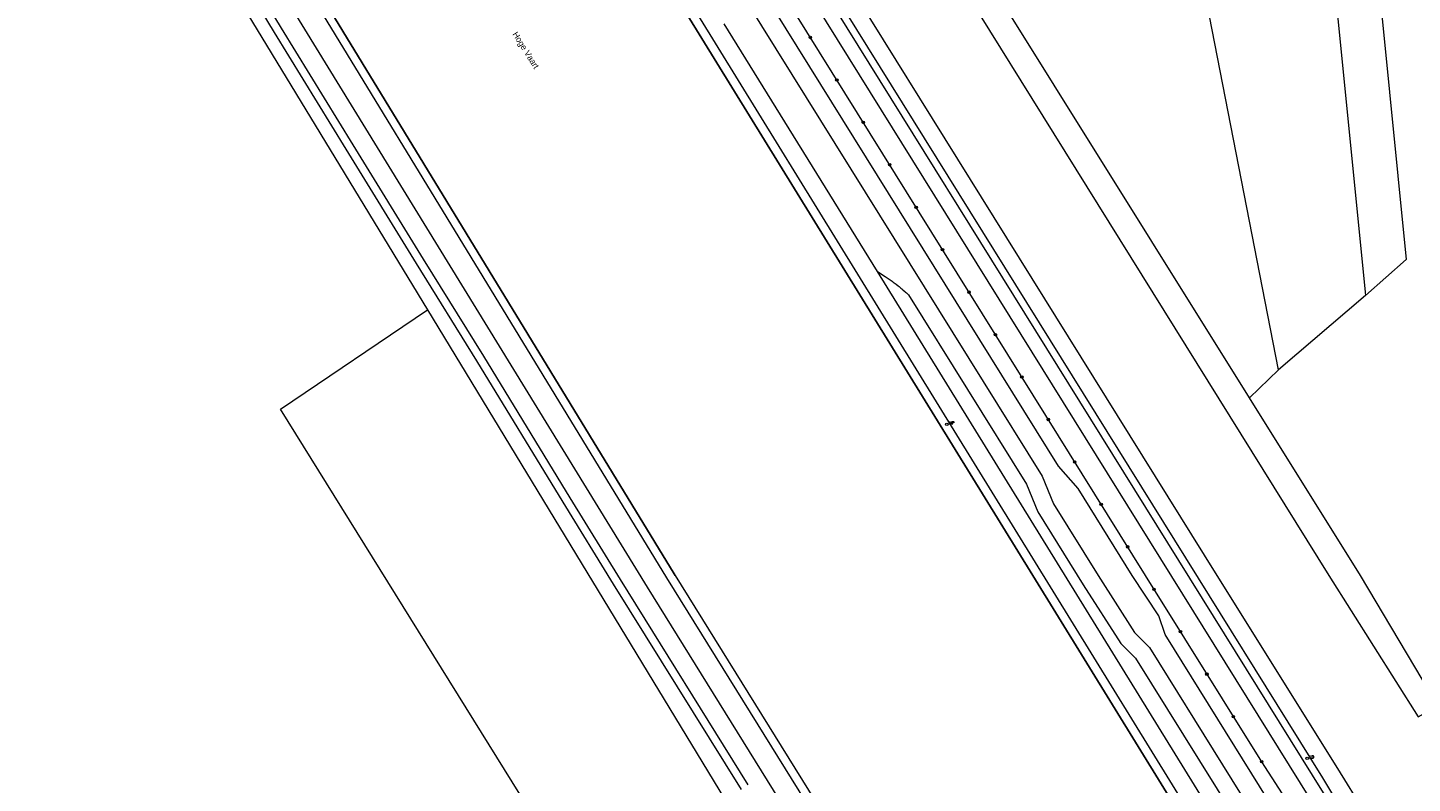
# Model space of a CAD drawing. Header units: metres. Extents: x 138165 to 154469, y 480134 to 494189.
# Tile 213 of 256: x 147274 to 147555, y 484958 to 485111. Entities that reach past the tile are written whole.
import ezdxf

# ---------------------------------------------------------------- set-up
doc = ezdxf.new("R2010")
doc.units = ezdxf.units.M
doc.header["$LTSCALE"] = 0.001
doc.header["$MEASUREMENT"] = 0
for name, color, linetype, lineweight in [('TOP-L-topo objecten punt', 7, 'Continuous', 0), ('TOP-L-topo objecten vlak', 7, 'Continuous', 0), ('TOP-L-water beschoeiing', 7, 'Continuous', 0), ('TOP-T-topo huisnummering naamgeving', 7, 'Continuous', 0)]:
    doc.layers.add(name, color=color, linetype=linetype, lineweight=lineweight)
doc.styles.add('Style-INTL_ISO', font='INTL_ISO.shx')
doc.styles.add('Style-STANDARD', font='STANDARD.shx')

# ---------------------------------------------------------------- blocks, each defined once
blk = doc.blocks.new('24')
at = {"layer": 'TOP-L-topo objecten punt', "color": 7, "linetype": 'Continuous', "lineweight": 0}
for radius in [0.025, 0.0182, 0.0115, 0.005]:
    blk.add_circle((0, 0), radius, dxfattribs=at)
blk = doc.blocks.new('121')
at = {"layer": 'TOP-L-topo objecten punt', "color": 7, "linetype": 'Continuous', "lineweight": 0}
blk.add_circle((0, 0), 0.025, dxfattribs=at)
at = {"layer": 'TOP-L-topo objecten punt', "color": 7, "linetype": 'Continuous', "lineweight": 0, "style": 'Style-STANDARD'}
blk.add_text('LD', height=0.06, dxfattribs=at).set_placement((0.0483, 0))
blk = doc.blocks.new('17')
at = {"layer": 'TOP-L-topo objecten punt', "color": 7, "linetype": 'Continuous', "lineweight": 0}
blk.add_circle((0, 0), 0.025, dxfattribs=at)
at = {"layer": 'TOP-L-topo objecten punt', "color": 7, "linetype": 'Continuous', "lineweight": 0, "style": 'Style-STANDARD'}
blk.add_text('HP', height=0.06, dxfattribs=at).set_placement((0.0483, 0))

msp = doc.modelspace()

# ---------------------------------------------------------------- linework, layer by layer
at = {"layer": 'TOP-L-topo objecten vlak', "flags": 128}
for points in [[(146989.42, 485783.69), (147002.73, 485768.09), (147092.74, 485623.66), (147250.98, 485369.4), (147341.14, 485224.96), (147343.18, 485221.71), (147402.66, 485126.42), (147522.7, 484931.58)], [(146987.81, 485782.74), (147001.15, 485767.26), (147091.51, 485622.98), (147249.65, 485368.41), (147281.43, 485317.36), (147292.03, 485300.34), (147315.8, 485262.16), (147322.87, 485250.8), (147339.57, 485223.97), (147339.66, 485223.83), (147339.74, 485223.7), (147341.42, 485221.01), (147341.51, 485220.85), (147341.6, 485220.72), (147400.58, 485125.98), (147401.57, 485124.74), (147478.45, 485000), (147521.23, 484930.59)], [(147489.02, 485243.46), (147535.48, 485252.35), (147554.27, 485064.12), (147545.97, 485056.79)], [(147915.36, 484325.36), (147860.91, 484387.69), (147830.98, 484435.42), (147803.12, 484479.25), (147670.02, 484689.15), (147521.23, 484930.59), (147478.45, 485000), (147401.57, 485124.74), (147400.58, 485125.98), (147341.6, 485220.72), (147341.51, 485220.85), (147341.42, 485221.01), (147339.74, 485223.7), (147339.66, 485223.83), (147339.57, 485223.97), (147322.87, 485250.8)], [(147490.72, 485234.64), (147527.5, 485241.67), (147545.97, 485056.79)], [(147528.3, 485041.74), (147490.72, 485234.64)], [(147555.29, 484915.21), (147538, 484941.94), (147524.91, 484962.18), (147501.3, 485000), (147368.95, 485212.52), (147361.38, 485233.09)], [(147361.38, 485233.09), (147378.86, 485204.95), (147382.01, 485199.9), (147534.98, 484954.26), (147538.13, 484949.22), (147541.27, 484944.17), (147675, 484729.47)], [(147535.17, 484940.02), (147505.29, 484988.03), (147504.03, 484991.77), (147498.64, 485000), (147487.66, 485017.64), (147483.64, 485022.2), (147354.85, 485229)], [(147400.32, 485231.32), (147396.34, 485228.61), (147409.35, 485207.51), (147538.55, 485000), (147556.71, 484971.28), (147558.69, 484972.42)], [(147351.47, 485226.89), (147480.32, 485020.14), (147482.64, 485014.52), (147491.7, 485000), (147499.11, 484988.39), (147502.11, 484985.39), (147531.78, 484937.73)], [(147522.44, 485036.07), (147403.13, 485227.04)], [(147379.49, 485219.16), (147376.57, 485216.95), (147381.99, 485208.33), (147387.35, 485199.64), (147537.29, 484958.9), (147542.54, 484950.09), (147544.74, 484946.54), (147546.05, 484944.44)], [(147546.05, 484944.44), (147548.43, 484941.79), (147550.28, 484940.46), (147551.92, 484941.7), (147549.2, 484946.47), (147547.85, 484948.67), (147545.72, 484952.16), (147540.4, 484960.78), (147515.88, 485000), (147390.32, 485201.53), (147384.86, 485209.92), (147379.49, 485219.16)], [(147549.05, 484937.38), (147543.77, 484945.87), (147540.67, 484950.84), (147537.49, 484955.87), (147384.57, 485201.43), (147381.43, 485206.5), (147375.15, 485216.57)], [(147420.69, 484957.47), (147394.74, 484999.15), (147384.51, 485015.77), (147366.97, 485044.47), (147354.76, 485064.22), (147340.49, 485087.41), (147325.94, 485111.1), (147308.46, 485139.94), (147293.9, 485163.78), (147289.19, 485171.22), (147283.85, 485178.2), (147279.98, 485182.17), (147276.92, 485184.78), (147274.84, 485186.32), (147273.49, 485186.96)], [(147273.78, 485184.86), (147275.37, 485183.83), (147278.46, 485181.22), (147282.52, 485177.05), (147287.75, 485170.22), (147292.41, 485162.86), (147306.96, 485139.03), (147324.45, 485110.19), (147339, 485086.49), (147353.27, 485063.3), (147365.48, 485043.55), (147383.01, 485014.85), (147393.25, 484998.23), (147419.21, 484956.54)], [(147506.55, 484826.36), (147400.22, 484997.64), (147290.58, 485176.15), (147292.58, 485177.64), (147294.62, 485178.9)], [(147294.62, 485178.9), (147404.08, 484999.52), (147535.66, 484787.77)], [(147296.16, 485179.67), (147405.66, 485000.3), (147405.85, 485000), (147537.18, 484788.52), (147537.78, 484787.57), (147538.28, 484786.56), (147538.67, 484785.51), (147538.95, 484784.42), (147539.11, 484783.31), (147539.16, 484782.19), (147539.09, 484781.07), (147538.9, 484779.96), (147538.6, 484778.87), (147538.18, 484777.83), (147537.66, 484776.83), (147537.61, 484776.75), (147537.28, 484776.18)], [(147233.32, 485137.66), (147237.51, 485138.35), (147241.05, 485133.9), (147254.71, 485142.82), (147252.96, 485147.33), (147262.23, 485152.81), (147266.54, 485161.18), (147271.76, 485164.98), (147281.15, 485167.7), (147288.3, 485164.57), (147355.57, 485053.89)], [(147446.89, 485061.66), (147415.8, 485111.98)], [(147446.89, 485061.66), (147448.44, 485060.68), (147448.65, 485060.54), (147449.07, 485060.27), (147449.28, 485060.12), (147449.69, 485059.84), (147449.9, 485059.7), (147450.1, 485059.55), (147450.3, 485059.4), (147450.7, 485059.1), (147451.1, 485058.79), (147451.3, 485058.63), (147451.68, 485058.32), (147451.88, 485058.16), (147452.07, 485057.99), (147452.44, 485057.66), (147452.63, 485057.5), (147452.82, 485057.33), (147453.19, 485056.98), (147477.16, 485018.52), (147479.48, 485012.9), (147488.7, 484998.11), (147496.33, 484986.16), (147499.32, 484983.17), (147528.84, 484935.74)], [(147525.9, 484933.75), (147446.89, 485061.66)], [(147545.97, 485056.79), (147528.3, 485041.74)], [(147341.97, 484884.61), (147396.07, 484920.53), (147325.74, 485033.73), (147355.57, 485053.89)], [(147355.57, 485053.89), (147449.34, 484899.52), (147402.52, 484873.02), (147432.93, 484817.13), (147431.08, 484809.29), (147420.08, 484744.98), (147419.89, 484742.71)], [(147528.3, 485041.74), (147522.44, 485036.07)], [(147558.69, 484972.42), (147560.67, 484973.56), (147544.98, 485000), (147522.44, 485036.07)]]:
    msp.add_lwpolyline(points, dxfattribs=at)
at = {"layer": 'TOP-L-water beschoeiing', "flags": 128}
for points in [[(147478.45, 485000), (147401.57, 485124.74), (147400.58, 485125.98), (147341.6, 485220.72)], [(147405.85, 485000), (147405.66, 485000.3), (147296.16, 485179.67)], [(147405.85, 485000), (147537.18, 484788.52)], [(147478.45, 485000), (147521.23, 484930.59)]]:
    msp.add_lwpolyline(points, dxfattribs=at)

# ---------------------------------------------------------------- block references
at = {"layer": 'TOP-L-topo objecten punt', "xscale": 10, "yscale": 10, "zscale": 10}
for name, p in [('24', (147433.29, 485109.2)), ('24', (147438.66, 485100.58)), ('24', (147444.02, 485091.96)), ('24', (147449.39, 485083.35)), ('24', (147454.76, 485074.73)), ('24', (147460.12, 485066.11)), ('24', (147465.49, 485057.5)), ('24', (147470.86, 485048.88)), ('24', (147476.22, 485040.26)), ('17', (147460.99, 485030.66)), ('24', (147481.59, 485031.65)), ('24', (147486.96, 485023.03)), ('24', (147492.32, 485014.41)), ('24', (147497.69, 485005.8)), ('24', (147503.06, 484997.18)), ('24', (147508.42, 484988.57)), ('24', (147513.79, 484979.95)), ('24', (147519.16, 484971.33)), ('24', (147524.91, 484962.18)), ('121', (147534.14, 484962.85))]:
    msp.add_blockref(name, p, dxfattribs=at)

# ---------------------------------------------------------------- texts
at = {"layer": 'TOP-T-topo huisnummering naamgeving', "style": 'Style-INTL_ISO'}
msp.add_text('Hoge Vaart', height=1.25, rotation=302.1, dxfattribs=at).set_placement((147372.75, 485109.86))

doc.saveas('drawing.dxf')
